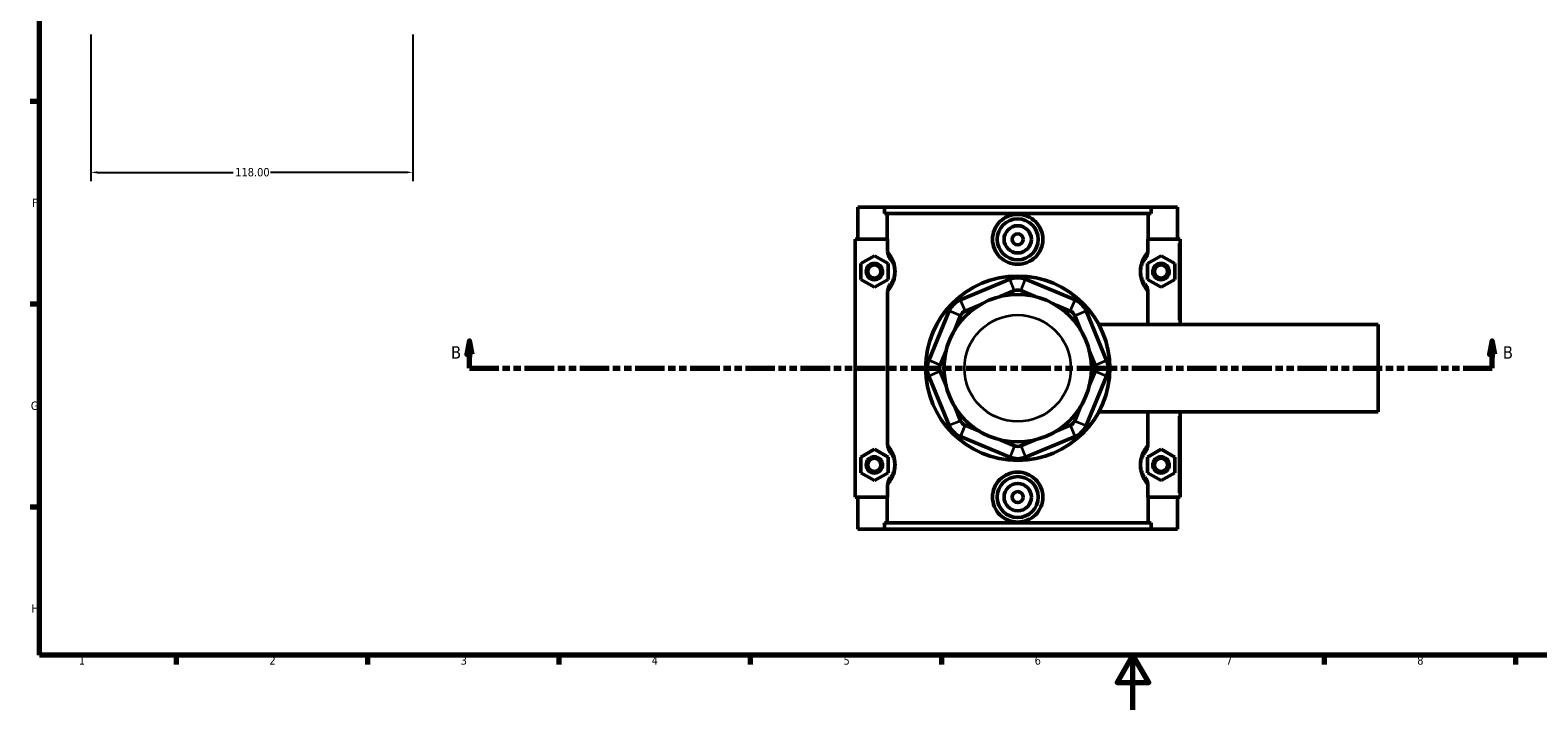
# Model space of a CAD drawing. Header units: millimetres. Extents: x 0 to 898, y -421 to 979.
# Tile 2 of 6: x 17 to 569, y 0 to 249. Entities that reach past the tile are written whole.
import ezdxf

# ---------------------------------------------------------------- set-up
doc = ezdxf.new("R2010")
doc.units = ezdxf.units.MM
doc.linetypes.add('DOUBLE_DASH_CHAIN', pattern=[1.2403, 0.6614, -0.0827, 0.1654, -0.0827, 0.1654, -0.0827])
for name, color, linetype, lineweight in [('Border (ANSI)', 7, 'Continuous', 70), ('Dimension (ANSI)', 7, 'Continuous', 25), ('Section Line (ANSI)', 7, 'DOUBLE_DASH_CHAIN', 70), ('Visible (ANSI)', 7, 'Continuous', 50), ('Visible Narrow (ANSI)', 7, 'Continuous', 35)]:
    doc.layers.add(name, color=color, linetype=linetype, lineweight=lineweight)
doc.styles.add('Label Text (ANSI)', font='tahoma.ttf')
doc.styles.add('Note Text (ANSI)', font='tahoma.ttf')
doc.dimstyles.new('Default - mm (ANSI)', dxfattribs={"dimtxt": 3.048, "dimasz": 2.5, "dimexe": 3.175, "dimexo": 1.6002, "dimgap": 0.8, "dimtad": 0, "dimtoh": 1, "dimrnd": 1e-08, "dimzin": 4, "dimdsep": 46, "dimtxsty": 'Note Text (ANSI)', "dimcen": 0.09, "dimdle": 10, "dimclrd": 256, "dimclre": 256, "dimclrt": 230, "dimadec": 1, "dimazin": 1, "dimtfac": 1, "dimtofl": 0, "dimtmove": 0, "dimatfit": 3, "dimfxl": 1, "dimtolj": 1, "dimtzin": 4, "dimlwd": -1, "dimlwe": -1, "dimarcsym": 0})

# ---------------------------------------------------------------- blocks, each defined once
blk = doc.blocks.new('Borders Default Border')
at = {"layer": 'Border (ANSI)'}
for p, q in [((20, 222.75), (16.55, 222.75)), ((20, 148.5), (16.55, 148.5)), ((20, 74.25), (16.55, 74.25)), ((70.08, 20), (70.08, 16.55)), ((140.17, 20), (140.17, 16.55)), ((210.25, 20), (210.25, 16.55)), ((280.33, 20), (280.33, 16.55)), ((350.42, 20), (350.42, 16.55)), ((490.58, 20), (490.58, 16.55)), ((560.67, 20), (560.67, 16.55))]:
    blk.add_line(p, q, dxfattribs=at)
at = {"layer": 'Border (ANSI)', "flags": 128}
for points in [[(20, 20), (20, 574), (821, 574), (821, 20), (20, 20)], [(420.5, 0), (420.5, 20), (414.73, 10), (426.27, 10), (420.5, 20)]]:
    blk.add_lwpolyline(points, dxfattribs=at)
at = {"layer": 'Border (ANSI)', "color": 230, "true_color": 0xff0080, "char_height": 3.05, "attachment_point": 7, "style": 'Note Text (ANSI)'}
for s, insert in [('F', (17.29, 184.1)), ('G', (16.81, 109.79)), ('H', (16.97, 35.6)), ('1', (34.35, 16.55)), ('2', (104.2, 16.55)), ('3', (174.26, 16.49)), ('4', (244.23, 16.55)), ('5', (314.48, 16.49)), ('6', (384.49, 16.49)), ('7', (454.6, 16.55)), ('8', (524.63, 16.48))]:
    blk.add_mtext(s, dxfattribs=dict(at, insert=insert))
blk = doc.blocks.new('2dTransSection0')
at = {"layer": 'Section Line (ANSI)', "linetype": 'Continuous'}
for p, q in [((177.46, 135.1), (176.46, 130.1)), ((177.46, 130.1), (177.46, 135.1)), ((178.46, 130.1), (177.46, 135.1)), ((552.05, 135.1), (551.05, 130.1)), ((552.05, 130.1), (552.05, 135.1)), ((553.05, 130.1), (552.05, 135.1)), ((176.46, 130.1), (178.46, 130.1)), ((177.46, 125.1), (177.46, 130.1)), ((551.05, 130.1), (553.05, 130.1)), ((552.05, 125.1), (552.05, 130.1)), ((177.46, 125.1), (188.08, 125.1)), ((541.44, 125.1), (552.05, 125.1))]:
    blk.add_line(p, q, dxfattribs=at)
at = {"layer": 'Section Line (ANSI)', "linetype": 'DOUBLE_DASH_CHAIN', "ltscale": 16.303146}
blk.add_line((177.46, 125.1), (552.05, 125.1), dxfattribs=at)
at = {"layer": 'Section Line (ANSI)', "linetype": 'Continuous', "flags": 128}
for points in [[(178.46, 130.1), (177.46, 135.1), (176.46, 130.1), (178.46, 130.1)], [(553.05, 130.1), (552.05, 135.1), (551.05, 130.1), (553.05, 130.1)]]:
    blk.add_lwpolyline(points, dxfattribs=at)
at = {"layer": 'Section Line (ANSI)'}
for points in [[(178.46, 130.1), (177.46, 135.1), (176.46, 130.1), (178.46, 130.1)], [(553.05, 130.1), (552.05, 135.1), (551.05, 130.1), (553.05, 130.1)]]:
    blk.add_solid(points, dxfattribs=at)
at = {"layer": 'Section Line (ANSI)', "char_height": 4.57, "attachment_point": 7, "style": 'Label Text (ANSI)'}
for insert in [(170.71, 128.6), (556.01, 128.6)]:
    blk.add_mtext('B', dxfattribs=dict(at, insert=insert))
blk = doc.blocks.new('*D8')
at = {"layer": 'Defpoints', "color": 0, "transparency": 16777216}
for p in [(38.72, 248.89), (156.72, 248.89), (156.72, 196.82)]:
    blk.add_point(p, dxfattribs=at)
at = {"layer": 'Dimension (ANSI)', "transparency": 16777216}
for p, q in [((38.72, 247.29), (38.72, 193.64)), ((156.72, 247.29), (156.72, 193.64)), ((41.22, 196.82), (90.88, 196.82)), ((154.22, 196.82), (104.56, 196.82))]:
    blk.add_line(p, q, dxfattribs=at)
for points in [[(41.22, 197.23), (41.22, 196.4), (38.72, 196.82)], [(154.22, 197.23), (154.22, 196.4), (156.72, 196.82)]]:
    blk.add_solid(points, dxfattribs=at)
at = {"layer": 'Dimension (ANSI)', "color": 230, "true_color": 0xff0080, "transparency": 16777216, "insert": (91.68, 198.41), "char_height": 3.048, "attachment_point": 1, "style": 'Note Text (ANSI)'}
blk.add_mtext('\\A1;118.00', dxfattribs=at)

msp = doc.modelspace()

# ---------------------------------------------------------------- linework, layer by layer
at = {"layer": 'Visible (ANSI)'}
for p, q in [((319.781, 184.101), (319.781, 172.301)), ((319.781, 184.101), (329.448, 184.101)), ((329.448, 184.101), (427.114, 184.101)), ((329.448, 181.741), (329.448, 184.101)), ((427.114, 184.101), (427.114, 181.741)), ((427.114, 184.101), (436.781, 184.101)), ((436.781, 184.101), (436.781, 172.301)), ((427.114, 181.741), (329.448, 181.741)), ((330.441, 172.301), (330.441, 181.741)), ((426.121, 172.301), (426.121, 181.741)), ((330.648, 172.301), (318.781, 172.301)), ((318.781, 172.301), (318.781, 77.901)), ((330.648, 172.301), (330.648, 167.834)), ((425.914, 167.834), (425.914, 172.301)), ((425.914, 172.301), (437.281, 172.301)), ((437.281, 172.301), (437.781, 172.301)), ((437.781, 141.101), (437.781, 172.301)), ((320.781, 163.387), (325.781, 166.274)), ((325.781, 166.274), (330.781, 163.387)), ((430.781, 166.274), (425.781, 163.387)), ((435.781, 163.387), (430.781, 166.274)), ((320.781, 157.614), (320.781, 163.387)), ((330.781, 163.387), (330.781, 157.614)), ((425.781, 163.387), (425.781, 157.614)), ((435.781, 157.614), (435.781, 163.387)), ((325.781, 154.727), (320.781, 157.614)), ((330.781, 157.614), (325.781, 154.727)), ((375.411, 157.662), (357.286, 150.154)), ((399.276, 150.154), (381.151, 157.662)), ((425.781, 157.614), (430.781, 154.727)), ((430.781, 154.727), (435.781, 157.614)), ((330.648, 153.167), (330.648, 97.034)), ((371.894, 151.334), (377.133, 153.504)), ((379.429, 153.504), (384.668, 151.334)), ((425.914, 141.101), (425.914, 153.167)), ((353.228, 146.095), (345.72, 127.971)), ((355.215, 139.134), (357.385, 144.373)), ((359.009, 145.997), (364.247, 148.167)), ((392.315, 148.167), (397.554, 145.997)), ((399.177, 144.373), (401.347, 139.134)), ((410.842, 127.971), (403.335, 146.095)), ((407.998, 141.101), (510.281, 141.101)), ((510.281, 109.101), (510.281, 141.101)), ((349.878, 126.249), (352.047, 131.487)), ((404.515, 131.487), (406.685, 126.249)), ((345.72, 122.23), (353.228, 104.106)), ((352.047, 118.714), (349.878, 123.952)), ((403.335, 104.106), (410.842, 122.23)), ((406.685, 123.952), (404.515, 118.714)), ((357.385, 105.828), (355.215, 111.067)), ((401.347, 111.067), (399.177, 105.828)), ((407.998, 109.101), (510.281, 109.101)), ((425.914, 97.034), (425.914, 109.101)), ((437.781, 77.901), (437.781, 109.101)), ((357.286, 100.047), (375.411, 92.539)), ((364.247, 102.034), (359.009, 104.204)), ((381.151, 92.539), (399.276, 100.047)), ((397.554, 104.204), (392.315, 102.034)), ((320.781, 92.587), (325.781, 95.474)), ((325.781, 95.474), (330.781, 92.587)), ((377.133, 96.697), (371.894, 98.867)), ((384.668, 98.867), (379.429, 96.697)), ((430.781, 95.474), (425.781, 92.587)), ((435.781, 92.587), (430.781, 95.474)), ((320.781, 86.814), (320.781, 92.587)), ((330.781, 92.587), (330.781, 86.814)), ((425.781, 92.587), (425.781, 86.814)), ((435.781, 86.814), (435.781, 92.587)), ((325.781, 83.927), (320.781, 86.814)), ((330.781, 86.814), (325.781, 83.927)), ((425.781, 86.814), (430.781, 83.927)), ((430.781, 83.927), (435.781, 86.814)), ((318.781, 77.901), (330.648, 77.901)), ((319.781, 77.901), (319.781, 66.101)), ((330.441, 68.461), (330.441, 77.901)), ((330.648, 82.367), (330.648, 77.901)), ((425.914, 77.901), (425.914, 82.367)), ((437.281, 77.901), (425.914, 77.901)), ((426.121, 68.461), (426.121, 77.901)), ((436.781, 77.901), (436.781, 66.101)), ((437.781, 77.901), (437.281, 77.901)), ((427.114, 68.461), (329.448, 68.461)), ((329.448, 66.101), (329.448, 68.461)), ((427.114, 68.461), (427.114, 66.101)), ((329.448, 66.101), (319.781, 66.101)), ((329.448, 66.101), (427.114, 66.101)), ((436.781, 66.101), (427.114, 66.101))]:
    msp.add_line(p, q, dxfattribs=at)
for centre, radius in [((378.281, 172.301), 7.5), ((378.281, 172.301), 5), ((378.281, 172.301), 2), ((325.781, 160.501), 3), ((325.781, 160.501), 2.4), ((430.781, 160.501), 3), ((430.781, 160.501), 2.4), ((378.281, 125.101), 33.75), ((378.281, 125.101), 27), ((325.781, 89.701), 3), ((325.781, 89.701), 2.4), ((430.781, 89.701), 3), ((430.781, 89.701), 2.4), ((378.281, 77.901), 7.5), ((378.281, 77.901), 5), ((378.281, 77.901), 2)]:
    msp.add_circle(centre, radius, dxfattribs=at)
for centre, radius, start, end in [((378.281, 150.733), 7.5, 67.5, 112.5), ((360.157, 143.225), 7.5, 112.5, 157.5), ((378.281, 150.733), 3, 67.5, 112.5), ((396.406, 143.225), 7.5, 22.5, 67.5), ((360.157, 143.225), 3, 112.5, 157.5), ((396.406, 143.225), 3, 22.5, 67.5), ((352.649, 125.101), 7.5, 157.5, 202.5), ((403.913, 125.101), 7.5, 337.5, 22.5), ((352.649, 125.101), 3, 157.5, 202.5), ((403.913, 125.101), 3, 337.5, 22.5), ((360.157, 106.976), 3, 202.5, 247.5), ((396.406, 106.976), 3, 292.5, 337.5), ((360.157, 106.976), 7.5, 202.5, 247.5), ((396.406, 106.976), 7.5, 292.5, 337.5), ((378.281, 99.468), 3, 247.5, 292.5), ((378.281, 99.468), 7.5, 247.5, 292.5)]:
    msp.add_arc(centre, radius, start, end, dxfattribs=at)
for points, knots in [([(387.499, 172.301), (387.499, 171.144), (387.264, 169.913), (386.315, 167.656), (385.602, 166.63), (383.964, 165.014), (382.93, 164.315), (380.666, 163.388), (379.436, 163.16), (377.127, 163.16), (375.896, 163.388), (373.632, 164.315), (372.598, 165.014), (370.961, 166.63), (370.247, 167.656), (369.299, 169.913), (369.064, 171.144), (369.064, 173.457), (369.299, 174.688), (370.247, 176.945), (370.961, 177.971), (372.598, 179.587), (373.632, 180.286), (375.896, 181.213), (377.127, 181.441), (379.436, 181.441), (380.666, 181.213), (382.93, 180.286), (383.964, 179.587), (385.602, 177.971), (386.315, 176.945), (387.264, 174.688), (387.499, 173.457), (387.499, 172.301)], [0, 0, 0, 0, 0.3470083, 0.3470083, 0.6940166, 0.6940166, 1.0403285, 1.0403285, 1.3866404, 1.3866404, 1.7329522, 1.7329522, 2.0792641, 2.0792641, 2.4262724, 2.4262724, 2.7732807, 2.7732807, 3.1202891, 3.1202891, 3.4672974, 3.4672974, 3.8136092, 3.8136092, 4.1599211, 4.1599211, 4.506233, 4.506233, 4.8525448, 4.8525448, 5.1995532, 5.1995532, 5.5465615, 5.5465615, 5.5465615, 5.5465615]), ([(330.648, 167.834), (330.648, 167.361), (330.735, 166.892), (331.061, 166.012), (331.295, 165.606), (331.589, 165.245)], [-0.2816649, -0.2816649, -0.2816649, -0.2816649, -0.13959104, -0.13959104, 0, 0, 0, 0]), ([(424.973, 165.245), (425.268, 165.607), (425.503, 166.014), (425.828, 166.894), (425.914, 167.362), (425.914, 167.834)], [-0.28134169, -0.28134169, -0.28134169, -0.28134169, -0.14162335, -0.14162335, 0, 0, 0, 0]), ([(331.589, 165.245), (331.686, 165.127), (331.79, 164.993), (332.062, 164.609), (332.238, 164.335), (332.553, 163.738), (332.691, 163.439), (332.932, 162.787), (333.036, 162.443), (333.179, 161.768), (333.228, 161.452), (333.272, 160.919), (333.281, 160.71), (333.281, 160.501), (333.281, 160.291), (333.272, 160.082), (333.228, 159.549), (333.179, 159.233), (333.036, 158.558), (332.932, 158.214), (332.691, 157.562), (332.553, 157.263), (332.238, 156.666), (332.062, 156.392), (331.79, 156.008), (331.686, 155.874), (331.589, 155.756)], [0.493217, 0.493217, 0.493217, 0.493217, 0.6891432, 0.6891432, 0.9778928, 0.9778928, 1.2006697, 1.2006697, 1.396602, 1.396602, 1.5473192, 1.5473192, 1.6415174, 1.6415174, 1.6415174, 1.7357156, 1.7357156, 1.8864328, 1.8864328, 2.0823651, 2.0823651, 2.305142, 2.305142, 2.5938916, 2.5938916, 2.7898178, 2.7898178, 2.7898178, 2.7898178]), ([(424.973, 155.756), (424.876, 155.874), (424.772, 156.008), (424.5, 156.392), (424.324, 156.666), (424.009, 157.263), (423.871, 157.562), (423.631, 158.214), (423.527, 158.558), (423.383, 159.233), (423.335, 159.549), (423.29, 160.082), (423.281, 160.291), (423.281, 160.501), (423.281, 160.71), (423.29, 160.919), (423.335, 161.452), (423.383, 161.768), (423.527, 162.443), (423.631, 162.787), (423.871, 163.439), (424.009, 163.738), (424.324, 164.335), (424.5, 164.609), (424.772, 164.993), (424.876, 165.127), (424.973, 165.245)], [0.4932159, 0.4932159, 0.4932159, 0.4932159, 0.6891423, 0.6891423, 0.9778921, 0.9778921, 1.2006686, 1.2006686, 1.396601, 1.396601, 1.5473181, 1.5473181, 1.6415164, 1.6415164, 1.6415164, 1.7357146, 1.7357146, 1.8864318, 1.8864318, 2.0823641, 2.0823641, 2.3051406, 2.3051406, 2.5938904, 2.5938904, 2.7898168, 2.7898168, 2.7898168, 2.7898168]), ([(331.589, 155.756), (331.294, 155.394), (331.06, 154.987), (330.734, 154.107), (330.648, 153.639), (330.648, 153.167)], [-0.28134169, -0.28134169, -0.28134169, -0.28134169, -0.14162335, -0.14162335, 0, 0, 0, 0]), ([(425.914, 153.167), (425.914, 153.64), (425.828, 154.109), (425.502, 154.989), (425.267, 155.395), (424.973, 155.756)], [-0.2816649, -0.2816649, -0.2816649, -0.2816649, -0.13959104, -0.13959104, 0, 0, 0, 0]), ([(330.648, 97.034), (330.648, 96.561), (330.735, 96.092), (331.061, 95.212), (331.295, 94.806), (331.589, 94.445)], [-0.2816649, -0.2816649, -0.2816649, -0.2816649, -0.13959104, -0.13959104, 0, 0, 0, 0]), ([(331.589, 94.445), (331.686, 94.327), (331.79, 94.193), (332.062, 93.809), (332.238, 93.535), (332.553, 92.938), (332.691, 92.639), (332.932, 91.987), (333.036, 91.643), (333.179, 90.968), (333.228, 90.652), (333.272, 90.119), (333.281, 89.91), (333.281, 89.701), (333.281, 89.491), (333.272, 89.282), (333.228, 88.749), (333.179, 88.433), (333.036, 87.758), (332.932, 87.414), (332.691, 86.762), (332.553, 86.463), (332.238, 85.866), (332.062, 85.592), (331.79, 85.208), (331.686, 85.074), (331.589, 84.956)], [0.493217, 0.493217, 0.493217, 0.493217, 0.6891433, 0.6891433, 0.977893, 0.977893, 1.2006697, 1.2006697, 1.396602, 1.396602, 1.5473192, 1.5473192, 1.6415174, 1.6415174, 1.6415174, 1.7357156, 1.7357156, 1.8864328, 1.8864328, 2.0823651, 2.0823651, 2.3051418, 2.3051418, 2.5938915, 2.5938915, 2.7898178, 2.7898178, 2.7898178, 2.7898178]), ([(424.973, 84.956), (424.876, 85.074), (424.772, 85.208), (424.5, 85.592), (424.324, 85.866), (424.009, 86.463), (423.871, 86.762), (423.631, 87.414), (423.527, 87.758), (423.383, 88.433), (423.335, 88.749), (423.29, 89.282), (423.281, 89.491), (423.281, 89.701), (423.281, 89.91), (423.29, 90.119), (423.335, 90.652), (423.383, 90.968), (423.527, 91.643), (423.631, 91.987), (423.871, 92.639), (424.009, 92.938), (424.324, 93.535), (424.5, 93.809), (424.772, 94.193), (424.876, 94.327), (424.973, 94.445)], [0.4929488, 0.4929488, 0.4929488, 0.4929488, 0.6888779, 0.6888779, 0.9776284, 0.9776284, 1.2004014, 1.2004014, 1.3963337, 1.3963337, 1.5470509, 1.5470509, 1.6412491, 1.6412491, 1.6412491, 1.7354474, 1.7354474, 1.8861645, 1.8861645, 2.0820968, 2.0820968, 2.3048698, 2.3048698, 2.5936204, 2.5936204, 2.7895494, 2.7895494, 2.7895494, 2.7895494]), ([(424.973, 94.445), (425.268, 94.807), (425.503, 95.214), (425.828, 96.094), (425.914, 96.562), (425.914, 97.034)], [-0.28134169, -0.28134169, -0.28134169, -0.28134169, -0.14162335, -0.14162335, 0, 0, 0, 0]), ([(331.589, 84.956), (331.294, 84.594), (331.06, 84.187), (330.734, 83.307), (330.648, 82.839), (330.648, 82.367)], [-0.28134169, -0.28134169, -0.28134169, -0.28134169, -0.14162335, -0.14162335, 0, 0, 0, 0]), ([(387.499, 77.901), (387.499, 76.744), (387.264, 75.513), (386.315, 73.256), (385.602, 72.23), (383.964, 70.614), (382.93, 69.915), (380.666, 68.988), (379.436, 68.76), (377.127, 68.76), (375.896, 68.988), (373.632, 69.915), (372.598, 70.614), (370.961, 72.23), (370.247, 73.256), (369.299, 75.513), (369.064, 76.744), (369.064, 77.901), (369.064, 79.057), (369.299, 80.288), (370.247, 82.545), (370.961, 83.571), (372.598, 85.187), (373.632, 85.886), (375.896, 86.813), (377.127, 87.041), (379.436, 87.041), (380.666, 86.813), (382.93, 85.886), (383.964, 85.187), (385.602, 83.571), (386.315, 82.545), (387.264, 80.288), (387.499, 79.057), (387.499, 77.901)], [2.7732807, 2.7732807, 2.7732807, 2.7732807, 3.1202891, 3.1202891, 3.4672974, 3.4672974, 3.8136092, 3.8136092, 4.1599211, 4.1599211, 4.506233, 4.506233, 4.8525448, 4.8525448, 5.1995532, 5.1995532, 5.5465615, 5.5465615, 5.5465615, 5.8935698, 5.8935698, 6.2405781, 6.2405781, 6.58689, 6.58689, 6.9332019, 6.9332019, 7.2795137, 7.2795137, 7.6258256, 7.6258256, 7.9728339, 7.9728339, 8.3198422, 8.3198422, 8.3198422, 8.3198422]), ([(425.914, 82.367), (425.914, 82.84), (425.828, 83.309), (425.502, 84.189), (425.267, 84.595), (424.973, 84.956)], [-0.2816649, -0.2816649, -0.2816649, -0.2816649, -0.13959104, -0.13959104, 0, 0, 0, 0])]:
    msp.add_open_spline(points, degree=3, knots=knots, dxfattribs=at)
at = {"layer": 'Visible Narrow (ANSI)'}
for p, q in [((437.281, 170.741), (437.281, 142.661)), ((377.047, 153.712), (375.497, 157.454)), ((379.515, 153.712), (381.065, 157.454)), ((357.373, 149.946), (358.922, 146.205)), ((397.64, 146.205), (399.19, 149.946)), ((357.177, 144.459), (353.435, 146.009)), ((399.385, 144.459), (403.127, 146.009)), ((349.67, 126.335), (345.928, 127.885)), ((406.893, 126.335), (410.635, 127.885)), ((349.67, 123.866), (345.928, 122.317)), ((406.893, 123.866), (410.635, 122.317)), ((357.177, 105.742), (353.435, 104.192)), ((399.385, 105.742), (403.127, 104.192)), ((437.281, 107.541), (437.281, 79.461)), ((358.922, 103.996), (357.373, 100.255)), ((397.64, 103.996), (399.19, 100.255)), ((377.047, 96.489), (375.497, 92.747)), ((379.515, 96.489), (381.065, 92.747))]:
    msp.add_line(p, q, dxfattribs=at)
msp.add_circle((378.281, 125.101), 19.5, dxfattribs=at)
for points, knots in [([(330.939, 153.491), (331.068, 153.641), (331.206, 153.808), (331.613, 154.338), (331.899, 154.749), (332.41, 155.645), (332.635, 156.093), (333.026, 157.071), (333.195, 157.587), (333.428, 158.6), (333.507, 159.073), (333.579, 159.873), (333.594, 160.187), (333.594, 160.501), (333.594, 160.815), (333.579, 161.128), (333.507, 161.928), (333.428, 162.401), (333.195, 163.414), (333.026, 163.93), (332.635, 164.908), (332.41, 165.356), (331.899, 166.252), (331.613, 166.663), (331.206, 167.193), (331.068, 167.36), (330.939, 167.511)], [-2.7512835, -2.7512835, -2.7512835, -2.7512835, -2.5938916, -2.5938916, -2.305142, -2.305142, -2.0823651, -2.0823651, -1.8864328, -1.8864328, -1.7357156, -1.7357156, -1.6415174, -1.6415174, -1.6415174, -1.5473192, -1.5473192, -1.396602, -1.396602, -1.2006697, -1.2006697, -0.9778928, -0.9778928, -0.6891432, -0.6891432, -0.5317513, -0.5317513, -0.5317513, -0.5317513]), ([(425.624, 167.511), (425.494, 167.36), (425.357, 167.193), (424.949, 166.663), (424.664, 166.252), (424.152, 165.356), (423.927, 164.908), (423.537, 163.93), (423.367, 163.414), (423.134, 162.401), (423.055, 161.928), (422.983, 161.128), (422.969, 160.815), (422.969, 160.501), (422.969, 160.187), (422.983, 159.873), (423.055, 159.073), (423.134, 158.6), (423.367, 157.587), (423.537, 157.071), (423.927, 156.093), (424.152, 155.645), (424.664, 154.749), (424.949, 154.338), (425.357, 153.808), (425.494, 153.641), (425.624, 153.491)], [-2.7512824, -2.7512824, -2.7512824, -2.7512824, -2.5938904, -2.5938904, -2.3051406, -2.3051406, -2.0823641, -2.0823641, -1.8864318, -1.8864318, -1.7357146, -1.7357146, -1.6415164, -1.6415164, -1.6415164, -1.5473181, -1.5473181, -1.396601, -1.396601, -1.2006686, -1.2006686, -0.9778921, -0.9778921, -0.6891423, -0.6891423, -0.5317503, -0.5317503, -0.5317503, -0.5317503]), ([(330.939, 82.691), (331.068, 82.841), (331.206, 83.008), (331.613, 83.538), (331.899, 83.949), (332.41, 84.845), (332.635, 85.293), (333.026, 86.271), (333.195, 86.787), (333.428, 87.8), (333.507, 88.273), (333.579, 89.073), (333.594, 89.387), (333.594, 89.701), (333.594, 90.015), (333.579, 90.328), (333.507, 91.128), (333.428, 91.601), (333.195, 92.614), (333.026, 93.13), (332.635, 94.108), (332.41, 94.556), (331.899, 95.452), (331.613, 95.863), (331.206, 96.393), (331.068, 96.56), (330.939, 96.711)], [-2.7512835, -2.7512835, -2.7512835, -2.7512835, -2.5938915, -2.5938915, -2.3051418, -2.3051418, -2.0823651, -2.0823651, -1.8864328, -1.8864328, -1.7357156, -1.7357156, -1.6415174, -1.6415174, -1.6415174, -1.5473192, -1.5473192, -1.396602, -1.396602, -1.2006697, -1.2006697, -0.977893, -0.977893, -0.6891433, -0.6891433, -0.5317513, -0.5317513, -0.5317513, -0.5317513]), ([(425.624, 96.711), (425.494, 96.56), (425.357, 96.393), (424.949, 95.863), (424.664, 95.452), (424.152, 94.556), (423.927, 94.108), (423.537, 93.13), (423.367, 92.614), (423.134, 91.601), (423.055, 91.128), (422.983, 90.328), (422.969, 90.015), (422.969, 89.701), (422.969, 89.387), (422.983, 89.073), (423.055, 88.273), (423.134, 87.8), (423.367, 86.787), (423.537, 86.271), (423.927, 85.293), (424.152, 84.845), (424.664, 83.949), (424.949, 83.538), (425.357, 83.008), (425.494, 82.841), (425.624, 82.691)], [-2.7510152, -2.7510152, -2.7510152, -2.7510152, -2.5936204, -2.5936204, -2.3048698, -2.3048698, -2.0820968, -2.0820968, -1.8861645, -1.8861645, -1.7354474, -1.7354474, -1.6412491, -1.6412491, -1.6412491, -1.5470509, -1.5470509, -1.3963337, -1.3963337, -1.2004014, -1.2004014, -0.9776284, -0.9776284, -0.6888779, -0.6888779, -0.5314831, -0.5314831, -0.5314831, -0.5314831])]:
    msp.add_open_spline(points, degree=3, knots=knots, dxfattribs=at)

# ---------------------------------------------------------------- block references
msp.add_blockref('Borders Default Border', (0, 0))
at = {"layer": 'Section Line (ANSI)'}
msp.add_blockref('2dTransSection0', (0, 0), dxfattribs=at)

# ---------------------------------------------------------------- dimensions: what is measured, and where the dimension line sits
at = {"layer": 'Dimension (ANSI)'}
dim = msp.add_linear_dim(base=(156.715, 196.816), p1=(38.715, 248.895), p2=(156.715, 248.895), dimstyle='Default - mm (ANSI)', override={"dimtoh": 0, "dimdec": 2, "dimtp": 0, "dimtm": 0, "dimtdec": 2, "dimatfit": 1}, dxfattribs=at)
dim.commit()
dim.dimension.update_dxf_attribs({"geometry": '*D8', "text_midpoint": (97.715, 196.816), "dimtype": 160})

doc.saveas('drawing.dxf')
